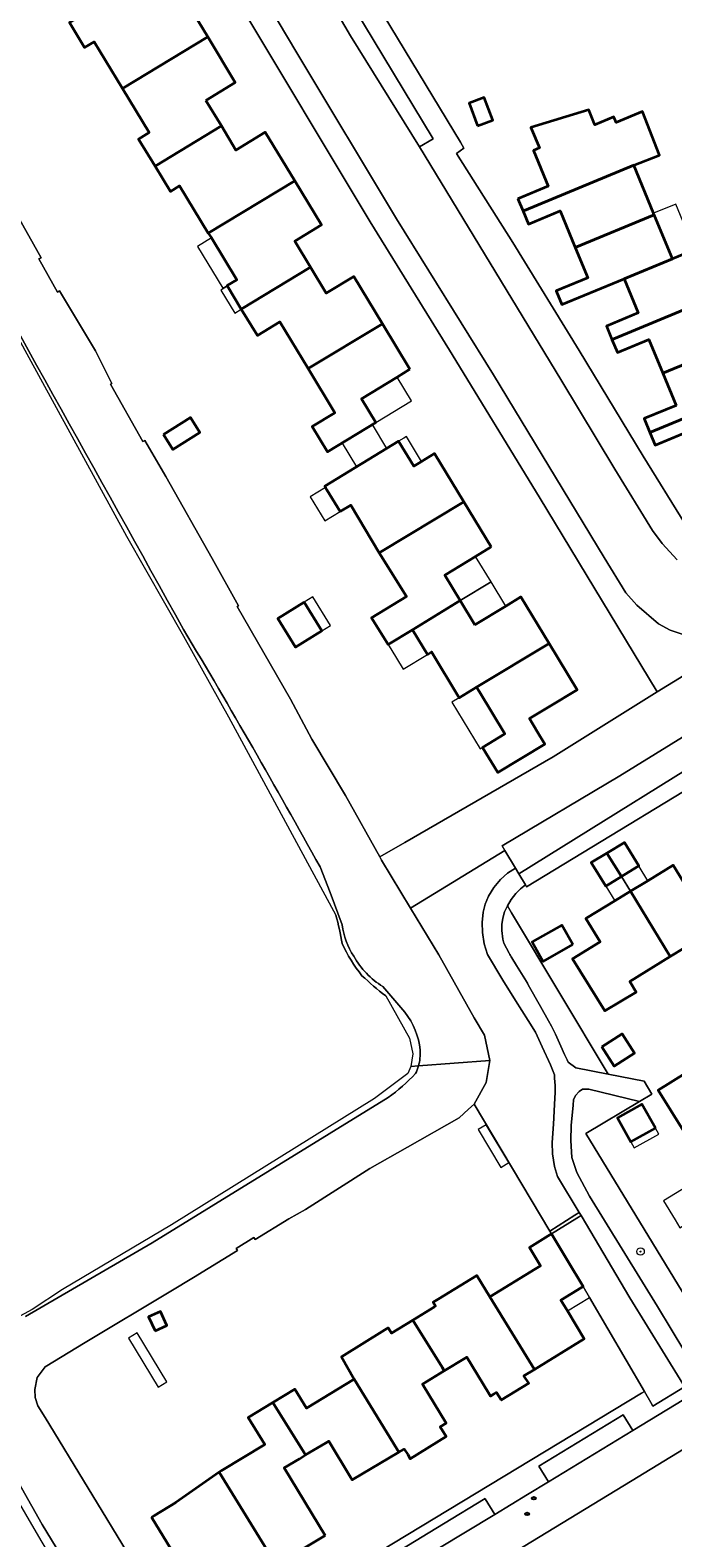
# Model space of a CAD drawing. Extents: x 147051 to 149075, y 463071 to 465537.
# Tile 18 of 229: x 147168 to 147237, y 464358 to 464520. Entities that reach past the tile are written whole.
import ezdxf
from ezdxf.enums import TextEntityAlignment as Align

# ---------------------------------------------------------------- set-up
doc = ezdxf.new("R2010")
doc.units = 0
doc.header["$LTSCALE"] = 0.5
doc.layers.get('0').update_dxf_attribs({"linetype": 'CONTINUOUS'})
for name, color, linetype, lineweight in [('B-PV-GR-BEPLANTING_CULTUUR_BOSPLANTSOEN-GV', 252, 'CONTINUOUS', 18), ('B-PV-GR-BEPLANTING_CULTUUR_HEESTERS-GV', 252, 'CONTINUOUS', 18), ('B-PV-GR-BOOM-S', 252, 'CONTINUOUS', 25), ('B-PV-GR-BOS_LOOF-GV', 252, 'CONTINUOUS', 13), ('B-PV-IE-MEUBILAIR-S', 252, 'CONTINUOUS', 25), ('B-PV-OG-BEBOUWING-GV', 6, 'CONTINUOUS', 35), ('B-PV-OG-BEBOUWING_LUIFEL-GV', 6, 'CONTINUOUS', 18), ('B-PV-OG-TERREIN_ERF-GV', 252, 'CONTINUOUS', 18), ('B-PV-OG-TERREIN_OEVER-GV', 252, 'CONTINUOUS', 18), ('B-PV-OG-WATER_SLOOT-GV', 252, 'CONTINUOUS', 18), ('B-PV-VH-GESLOTENVERHARDING_ASFALT-GV', 252, 'CONTINUOUS', 18), ('B-PV-VH-OPENVERHARDING_BETONSTRAATSTEEN-GV', 252, 'CONTINUOUS', 18), ('B-PV-VH-OPENVERHARDING_STRAATBAKSTEEN-GV', 252, 'CONTINUOUS', 18), ('B-PV-VH-OPENVERHARDING_TEGEL-GV', 252, 'CONTINUOUS', 18)]:
    doc.layers.add(name, color=color, linetype=linetype, lineweight=lineweight)
doc.styles.add('NLCS-ISO', font='NLCS-ISO.ttf')

# ---------------------------------------------------------------- blocks, each defined once
blk = doc.blocks.new('SIE-MEUBILAIR_PUT_RIOOLPUT-SO')
blk.add_ellipse((0, 0), major_axis=(1.25, 0), ratio=0.54)
at = {"style": 'NLCS-ISO'}
blk.add_text('ri', height=0.75, dxfattribs=at).set_placement((-0.04, 0.07), align=Align.MIDDLE_CENTER)
blk = doc.blocks.new('SGR-BOOM_GBKN-SO')
at = {"linetype": 'ByBlock', "lineweight": 18}
h = blk.add_hatch(color=0, dxfattribs=at)
h.dxf.hatch_style = 1
edge = h.paths.add_edge_path()
edge.add_arc((0, 0), 0.25, 0, 360)
at = {"color": 0, "linetype": 'ByBlock', "lineweight": 18}
for radius in [2, 0.25]:
    blk.add_circle((0, 0), radius, dxfattribs=at)
at = {"color": 0, "linetype": 'ByBlock', "lineweight": 18, "style": 'NLCS-ISO'}
blk.add_attdef('SOORT', (2.5, 0), '', height=1.5, dxfattribs=at)

msp = doc.modelspace()

# ---------------------------------------------------------------- linework, layer by layer
at = {"layer": 'B-PV-GR-BEPLANTING_CULTUUR_BOSPLANTSOEN-GV', "flags": 128}
msp.add_lwpolyline([(147208.587, 464425.842), (147218.758, 464432.035), (147218.456, 464432.54), (147231.129, 464440.063), (147244.353, 464448.213), (147242.37, 464451.563), (147239.792, 464451.936), (147235.143, 464449.127), (147223.944, 464442.132), (147207.962, 464432.898), (147205.275, 464431.344), (147205.471, 464430.992)], close=True, dxfattribs=at)
at = {"layer": 'B-PV-GR-BEPLANTING_CULTUUR_HEESTERS-GV', "flags": 128}
for points in [[(147223.592, 464391.085), (147226.287, 464392.811), (147226.743, 464393.103), (147224.432, 464396.977), (147224.1, 464398.054), (147223.877, 464399.392), (147223.855, 464400.616), (147223.97, 464402.579), (147224.095, 464404.713), (147224.172, 464406.028), (147224.16, 464406.747), (147224.104, 464407.559), (147224.081, 464407.89), (147223.647, 464408.975), (147222.763, 464410.898), (147222.036, 464412.479), (147221.257, 464413.731), (147219.896, 464415.917), (147218.536, 464418.103), (147216.884, 464420.832), (147216.537, 464422.001), (147216.345, 464423.205), (147216.31, 464424.302), (147216.414, 464425.394), (147216.625, 464426.276), (147216.971, 464427.114), (147217.548, 464428.066), (147218.266, 464428.918), (147219.032, 464429.592), (147219.886, 464430.152), (147218.758, 464432.035), (147208.587, 464425.842), (147211.623, 464420.824), (147215.433, 464414.027), (147216.569, 464412.178), (147217.112, 464409.446), (147216.723, 464407.091), (147215.427, 464404.747)], [(147239.783, 464375.383), (147242.461, 464377.014), (147242.323, 464377.241), (147227.467, 464401.596), (147233.235, 464405.027), (147227.79, 464406.35), (147227.115, 464406.376), (147226.74, 464406.109), (147226.36, 464405.684), (147226.156, 464405.199), (147226.102, 464404.645), (147225.888, 464402.456), (147225.839, 464400.838), (147225.951, 464399.009), (147226.508, 464397.402), (147227.868, 464394.859), (147235.188, 464382.979), (147239.618, 464375.656)], [(147223.77, 464390.788), (147223.771, 464390.787), (147225.484, 464387.92), (147227.17, 464385.117), (147227.866, 464383.961), (147233.78, 464373.824), (147234.46, 464372.634), (147234.668, 464372.268), (147238.087, 464374.35), (147237.902, 464374.651), (147232.221, 464383.922), (147226.95, 464392.756), (147226.492, 464392.472)]]:
    msp.add_lwpolyline(points, close=True, dxfattribs=at)
for points in [[(147225.442, 464409.519), (147225.572, 464409.269), (147226.387, 464408.667), (147229.859, 464407.981), (147219.465, 464425.315), (147219.016, 464426.091), (147218.726, 464425.432), (147218.521, 464424.741), (147218.418, 464424.093), (147218.406, 464423.438), (147218.517, 464422.508), (147218.636, 464422.055), (147219.203, 464420.998)], [(147219.502, 464420.48), (147220.006, 464419.662), (147221.065, 464417.944)], [(147221.275, 464417.588), (147222.592, 464415.24), (147223.439, 464413.729), (147223.779, 464413.123)], [(147224.204, 464412.273), (147224.777, 464410.976), (147225.171, 464410.083)]]:
    msp.add_lwpolyline(points, dxfattribs=at)
at = {"layer": 'B-PV-GR-BEPLANTING_CULTUUR_HEESTERS-GV'}
for points in [[(147219.203, 464420.998, 0.0134796), (147219.502, 464420.48)], [(147221.065, 464417.944, -0.010794), (147221.275, 464417.588)], [(147223.779, 464413.123, -0.0225882), (147224.204, 464412.273)], [(147225.171, 464410.083, 0.0157329), (147225.442, 464409.519)]]:
    msp.add_lwpolyline(points, format="xyb", dxfattribs=at)
at = {"layer": 'B-PV-GR-BOS_LOOF-GV'}
for points in [[(147201.238, 464422.021, 0.0277624), (147200.554, 464425.071)], [(147203.354, 464418.57, -0.0658971), (147201.238, 464422.021)], [(147205.917, 464416.386, -0.0213926), (147203.354, 464418.57)]]:
    msp.add_lwpolyline(points, format="xyb", dxfattribs=at)
at = {"layer": 'B-PV-OG-BEBOUWING-GV', "flags": 128}
for points in [[(147183.62, 464524.729), (147181.103, 464523.201), (147179.538, 464525.779), (147176.989, 464524.232), (147171.857, 464521.117), (147173.495, 464518.419), (147174.51, 464519.035), (147177.562, 464514.018), (147186.747, 464519.579)], [(147186.54, 464512.747), (147189.722, 464514.678), (147186.747, 464519.579), (147177.562, 464514.018), (147180.444, 464509.281), (147179.304, 464508.588), (147181.076, 464505.67), (147188.215, 464509.991)], [(147215.81, 464510.018), (147217.441, 464510.632), (147216.534, 464513.041), (147214.903, 464512.427)], [(147220.147, 464502.163), (147220.702, 464500.824), (147220.875, 464500.895), (147232.634, 464505.756), (147235.412, 464506.853), (147233.565, 464511.533), (147230.727, 464510.369), (147230.551, 464510.793), (147230.484, 464510.958), (147228.451, 464510.099), (147227.773, 464511.738), (147221.551, 464509.842), (147222.469, 464507.623), (147221.84, 464507.362), (147223.426, 464503.526)], [(147181.076, 464505.67), (147182.726, 464502.953), (147183.712, 464503.552), (147186.814, 464498.473), (147196.123, 464504.08), (147192.946, 464509.314), (147189.79, 464507.398), (147188.215, 464509.991)], [(147226.32, 464496.905), (147234.838, 464500.428), (147234.767, 464500.601), (147232.634, 464505.756), (147220.875, 464500.895), (147220.702, 464500.824), (147221.276, 464499.435), (147224.689, 464500.848)], [(147187.139, 464497.938), (147187.142, 464497.939), (147189.867, 464493.448), (147188.831, 464492.819), (147188.871, 464492.753), (147190.368, 464490.29), (147197.813, 464494.814), (147196.118, 464497.607), (147198.993, 464499.353), (147196.123, 464504.08), (147186.814, 464498.473)], [(147234.838, 464500.428), (147226.32, 464496.905), (147227.668, 464493.645), (147224.281, 464492.244), (147224.887, 464490.78), (147231.586, 464493.55), (147236.792, 464495.703)], [(147230.283, 464487.017), (147230.486, 464487.101), (147242.161, 464491.929), (147240.044, 464497.048), (147239.181, 464496.692), (147239.064, 464496.643), (147236.792, 464495.703), (147231.586, 464493.55), (147233.102, 464489.883), (147229.683, 464488.469)], [(147197.557, 464483.89), (147205.555, 464488.715), (147202.467, 464493.803), (147199.515, 464492.012), (147197.813, 464494.814), (147190.368, 464490.29), (147192.094, 464487.445), (147194.509, 464488.911)], [(147230.486, 464487.101), (147230.283, 464487.017), (147230.869, 464485.601), (147234.267, 464487.006), (147235.765, 464483.384), (147244.244, 464486.891), (147242.161, 464491.929)], [(147208.528, 464483.817), (147205.555, 464488.715), (147197.557, 464483.89), (147200.444, 464479.134), (147197.983, 464477.64), (147199.634, 464474.919), (147204.845, 464478.083), (147203.294, 464480.639), (147207.144, 464482.976)], [(147237.196, 464479.927), (147233.763, 464478.507), (147234.377, 464477.025), (147246.239, 464481.93), (147246.288, 464481.95), (147244.354, 464486.625), (147244.244, 464486.891), (147235.765, 464483.384)], [(147246.239, 464481.93), (147234.377, 464477.025), (147234.94, 464475.664), (147238.372, 464477.084), (147239.788, 464473.66), (147248.266, 464477.166), (147246.288, 464481.95)], [(147181.97, 464476.795), (147182.975, 464475.186), (147185.902, 464477.015), (147184.896, 464478.624)], [(147201.012, 464468.496), (147202.161, 464469.191), (147205.228, 464464.048), (147214.314, 464469.567), (147211.185, 464474.74), (147209.787, 464473.894), (147209.498, 464473.719), (147208.93, 464473.376), (147207.305, 464476.063), (147199.347, 464471.25), (147199.438, 464471.1), (147199.593, 464470.844)], [(147217.261, 464464.695), (147214.314, 464469.567), (147205.228, 464464.048), (147208.153, 464459.37), (147204.386, 464457.069), (147206.163, 464454.193), (147208.798, 464455.796), (147213.941, 464458.925), (147212.275, 464461.679), (147215.594, 464463.686)], [(147197.137, 464458.749), (147194.296, 464456.993), (147196.203, 464453.905), (147199.045, 464455.661)], [(147215.513, 464456.326), (147213.941, 464458.925), (147208.798, 464455.796), (147210.408, 464453.135), (147210.864, 464453.411), (147213.812, 464448.47), (147215.707, 464449.616), (147223.523, 464454.307), (147220.483, 464459.332), (147218.842, 464458.339)], [(147216.023, 464449.093), (147218.75, 464444.585), (147216.351, 464443.134), (147217.989, 464440.426), (147223.059, 464443.493), (147222.237, 464444.851), (147221.404, 464446.229), (147223.543, 464447.523), (147226.533, 464449.331), (147223.523, 464454.307), (147215.707, 464449.616)], [(147229.746, 464431.764), (147231.309, 464429.232), (147232.999, 464430.273), (147233.172, 464430.379), (147231.644, 464432.883)], [(147228.149, 464430.577), (147229.619, 464428.191), (147231.309, 464429.232), (147229.746, 464431.764), (147228.038, 464430.757)], [(147236.565, 464420.619), (147241.181, 464423.436), (147236.89, 464430.467), (147234.14, 464428.789), (147233.968, 464428.684), (147232.274, 464427.65)], [(147236.565, 464420.619), (147232.274, 464427.65), (147230.58, 464426.616), (147227.592, 464424.792), (147227.477, 464424.726), (147229.005, 464422.224), (147226.047, 464420.38), (147229.528, 464414.795), (147232.903, 464416.811), (147232.195, 464417.952)], [(147226.064, 464421.931), (147224.876, 464424.015), (147221.688, 464422.198), (147222.876, 464420.113)], [(147229.191, 464410.918), (147230.501, 464408.85), (147232.695, 464410.24), (147231.385, 464412.307)], [(147241.292, 464406.689), (147239.911, 464408.918), (147239.815, 464409.073), (147235.261, 464406.251), (147237.969, 464401.88), (147242.523, 464404.702)], [(147234.957, 464402.167), (147233.514, 464404.744), (147230.872, 464403.266), (147232.315, 464400.689)], [(147217.138, 464384.029), (147221.923, 464376.21), (147227.293, 464379.505), (147225.477, 464382.524), (147224.786, 464383.673), (147227.007, 464385.019), (147227.17, 464385.117), (147225.484, 464387.92), (147223.771, 464390.787), (147223.409, 464390.565), (147221.407, 464389.339), (147222.574, 464387.357), (147222.056, 464387.04)], [(147212.22, 464376.05), (147214.457, 464377.411), (147214.655, 464377.532), (147216.984, 464373.701), (147217.206, 464373.336), (147217.604, 464373.583), (147217.853, 464373.737), (147218.358, 464372.952), (147218.374, 464372.928), (147221.326, 464374.714), (147220.805, 464375.524), (147221.923, 464376.21), (147217.138, 464384.029), (147215.714, 464386.319), (147211.57, 464383.77), (147211.038, 464383.444), (147211.295, 464383.023), (147211.159, 464382.939), (147208.823, 464381.508), (147211.981, 464376.434)], [(147181.094, 464380.351), (147182.356, 464380.937), (147181.651, 464382.456), (147180.388, 464381.87)], [(147202.521, 464375.176), (147207.115, 464367.676), (147207.341, 464367.308), (147207.903, 464367.64), (147208.281, 464367.053), (147208.559, 464366.603), (147212.432, 464368.998), (147211.787, 464370.042), (147212.427, 464370.439), (147209.882, 464374.627), (147212.22, 464376.05), (147211.981, 464376.434), (147208.823, 464381.508), (147206.544, 464380.113), (147206.447, 464380.27), (147206.189, 464380.691), (147205.838, 464380.472), (147201.138, 464377.545)], [(147199.434, 464368.29), (147199.781, 464368.498), (147202.126, 464364.621), (147202.304, 464364.328), (147207.341, 464367.308), (147207.115, 464367.676), (147202.521, 464375.176), (147197.398, 464372.039), (147196.139, 464374.096), (147193.774, 464372.648), (147197.102, 464367.298), (147197.287, 464367.001)], [(147199.397, 464358.357), (147194.994, 464365.624), (147196.617, 464366.599), (147197.287, 464367.001), (147197.102, 464367.298), (147193.774, 464372.648), (147191.116, 464371.021), (147192.892, 464368.121), (147188.187, 464365.302), (147187.973, 464365.152), (147194.011, 464355.358), (147194.128, 464355.167)], [(147180.707, 464360.294), (147184.052, 464354.791), (147184.331, 464354.961), (147186.744, 464356.428), (147187.517, 464355.153), (147189.184, 464352.402), (147189.285, 464352.235), (147194.128, 464355.167), (147194.011, 464355.358), (147187.973, 464365.152), (147183.323, 464361.896), (147181.024, 464360.488)]]:
    msp.add_lwpolyline(points, close=True, dxfattribs=at)
at = {"layer": 'B-PV-OG-BEBOUWING_LUIFEL-GV', "flags": 128}
for points in [[(147234.767, 464500.601), (147234.838, 464500.428), (147236.792, 464495.703), (147239.064, 464496.643), (147239.181, 464496.692), (147237.156, 464501.589)], [(147187.139, 464497.938), (147185.655, 464497.037), (147188.38, 464492.546), (147188.831, 464492.819), (147189.867, 464493.448)], [(147190.368, 464490.29), (147188.871, 464492.753), (147188.159, 464492.321), (147189.655, 464489.857)], [(147203.294, 464480.639), (147204.845, 464478.083), (147208.695, 464480.422), (147207.144, 464482.976)], [(147201.217, 464475.88), (147202.771, 464473.321), (147206.042, 464475.307), (147204.488, 464477.866)], [(147208.93, 464473.376), (147209.498, 464473.719), (147209.787, 464473.894), (147208.161, 464476.581), (147207.868, 464476.403), (147207.305, 464476.063)], [(147199.592, 464470.844), (147199.429, 464471.095), (147197.769, 464470.092), (147199.352, 464467.492), (147201.012, 464468.496)], [(147215.594, 464463.686), (147212.275, 464461.679), (147213.941, 464458.925), (147217.261, 464460.942)], [(147217.261, 464460.942), (147213.941, 464458.925), (147215.513, 464456.326), (147218.842, 464458.339)], [(147197.137, 464458.749), (147199.045, 464455.661), (147199.978, 464456.237), (147198.07, 464459.325)], [(147206.163, 464454.193), (147207.077, 464452.715), (147207.794, 464451.553), (147210.408, 464453.135), (147208.798, 464455.796)], [(147215.707, 464449.616), (147213.814, 464448.466), (147213.812, 464448.47), (147213.029, 464447.996), (147216.072, 464442.965), (147216.351, 464443.134), (147218.75, 464444.585), (147216.023, 464449.093)], [(147229.619, 464428.191), (147230.58, 464426.616), (147232.274, 464427.65), (147231.309, 464429.232)], [(147232.274, 464427.65), (147233.968, 464428.684), (147234.14, 464428.789), (147233.211, 464430.315), (147233.172, 464430.379), (147232.999, 464430.273), (147231.309, 464429.232)], [(147215.875, 464402.004), (147218.314, 464397.942), (147219.182, 464398.464), (147216.743, 464402.525)], [(147232.315, 464400.689), (147232.679, 464400.038), (147235.321, 464401.516), (147234.957, 464402.167)], [(147237.072, 464392.31), (147237.601, 464391.45), (147242.002, 464394.158), (147240.19, 464397.012), (147235.828, 464394.331)], [(147225.477, 464382.524), (147227.866, 464383.961), (147227.17, 464385.117), (147227.007, 464385.019), (147224.786, 464383.673)], [(147178.212, 464379.575), (147181.396, 464374.312), (147182.339, 464374.882), (147179.155, 464380.145)]]:
    msp.add_lwpolyline(points, close=True, dxfattribs=at)
at = {"layer": 'B-PV-OG-TERREIN_ERF-GV', "flags": 128}
for points in [[(147165.995, 464500.793), (147168.806, 464495.805), (147168.563, 464495.685), (147170.557, 464492.124), (147170.772, 464492.254), (147174.647, 464485.811), (147176.414, 464482.266), (147176.29, 464482.205), (147179.763, 464476.045), (147179.985, 464476.167), (147182.22, 464472.276), (147187.221, 464463.46), (147190.08, 464458.374), (147189.928, 464458.286), (147195.679, 464448.311), (147197.954, 464444.001), (147201.583, 464437.953), (147205.275, 464431.344), (147207.962, 464432.898), (147223.944, 464442.132), (147235.143, 464449.127), (147222.445, 464470.107), (147212.784, 464485.886), (147204.244, 464499.681), (147175.316, 464547.909)], [(147183.62, 464524.729), (147186.747, 464519.579), (147189.722, 464514.678), (147186.54, 464512.747), (147188.215, 464509.991), (147189.79, 464507.398), (147192.946, 464509.314), (147196.123, 464504.08), (147198.993, 464499.353), (147196.118, 464497.607), (147197.813, 464494.814), (147199.515, 464492.012), (147202.467, 464493.803), (147205.555, 464488.715), (147208.528, 464483.817), (147207.144, 464482.976), (147203.294, 464480.639), (147204.845, 464478.083), (147199.634, 464474.919), (147197.983, 464477.64), (147200.444, 464479.134), (147197.557, 464483.89), (147194.509, 464488.911), (147192.094, 464487.445), (147190.368, 464490.29), (147188.871, 464492.753), (147188.831, 464492.819), (147189.867, 464493.448), (147187.142, 464497.939), (147187.139, 464497.938), (147186.814, 464498.473), (147183.712, 464503.552), (147182.726, 464502.953), (147181.076, 464505.67), (147179.304, 464508.588), (147180.444, 464509.281), (147177.562, 464514.018), (147174.51, 464519.035), (147173.495, 464518.419), (147171.857, 464521.117)], [(147204.213, 464524.403), (147213.965, 464508.244), (147214.341, 464507.619), (147213.541, 464507.043), (147219.596, 464497.446), (147226.748, 464485.844), (147233.626, 464474.467), (147238.143, 464467.215)], [(147238.372, 464477.084), (147234.94, 464475.664), (147234.377, 464477.025), (147233.763, 464478.507), (147237.196, 464479.927), (147235.765, 464483.384), (147234.267, 464487.006), (147230.869, 464485.601), (147230.283, 464487.017), (147229.683, 464488.469), (147233.102, 464489.883), (147231.586, 464493.55), (147224.887, 464490.78), (147224.281, 464492.244), (147227.668, 464493.645), (147226.32, 464496.905), (147224.689, 464500.848), (147221.276, 464499.435), (147220.702, 464500.824), (147220.147, 464502.163), (147223.426, 464503.526), (147221.84, 464507.362), (147222.469, 464507.623), (147221.551, 464509.842), (147227.773, 464511.738), (147228.451, 464510.099), (147230.484, 464510.958), (147230.551, 464510.793), (147230.727, 464510.369), (147233.565, 464511.533), (147235.412, 464506.853), (147232.634, 464505.756), (147234.767, 464500.601), (147234.838, 464500.428), (147236.792, 464495.703), (147239.064, 464496.643)], [(147246.013, 464443.26), (147221.091, 464428.139), (147220.97, 464428.34), (147220.417, 464427.899), (147219.917, 464427.399), (147219.426, 464426.773), (147219.016, 464426.091), (147219.465, 464425.315), (147229.859, 464407.981), (147233.763, 464407.209), (147234.591, 464405.834), (147233.235, 464405.027), (147227.467, 464401.596), (147242.323, 464377.241)], [(147241.181, 464423.436), (147236.565, 464420.619), (147232.195, 464417.952), (147232.903, 464416.811), (147229.528, 464414.795), (147226.047, 464420.38), (147229.005, 464422.224), (147227.477, 464424.726), (147227.592, 464424.792), (147230.58, 464426.616), (147232.274, 464427.65), (147233.968, 464428.684), (147234.14, 464428.789), (147236.89, 464430.467)], [(147184.052, 464354.791), (147180.707, 464360.294), (147181.024, 464360.488), (147183.323, 464361.896), (147187.973, 464365.152), (147188.187, 464365.302), (147192.892, 464368.121), (147191.116, 464371.021), (147193.774, 464372.648), (147196.139, 464374.096), (147197.398, 464372.039), (147202.521, 464375.176), (147201.138, 464377.545), (147205.838, 464380.472), (147206.189, 464380.691), (147206.447, 464380.27), (147206.544, 464380.113), (147208.823, 464381.508), (147211.159, 464382.939), (147211.295, 464383.023), (147211.038, 464383.444), (147211.57, 464383.77), (147215.714, 464386.319), (147217.138, 464384.029), (147222.056, 464387.04), (147222.574, 464387.357), (147221.407, 464389.339), (147223.409, 464390.565), (147223.771, 464390.787), (147223.77, 464390.788), (147223.592, 464391.085), (147215.427, 464404.747), (147214.83, 464404.196), (147213.833, 464403.276), (147208.271, 464400.109), (147204.213, 464397.811), (147197.275, 464393.422), (147195.49, 464392.408), (147191.843, 464390.199), (147191.731, 464390.39), (147189.804, 464389.234), (147189.958, 464389.011), (147185.22, 464386.08), (147182.772, 464384.624), (147173.538, 464379.096), (147169.243, 464376.501), (147168.371, 464375.339), (147168.115, 464374.054), (147168.163, 464373.2), (147168.461, 464372.285), (147169.258, 464371.039), (147183.144, 464348.218)], [(147202.319, 464354.818), (147233.477, 464373.641), (147233.78, 464373.824), (147227.866, 464383.961), (147227.17, 464385.117), (147227.007, 464385.019), (147224.786, 464383.673), (147225.477, 464382.524), (147227.293, 464379.505), (147221.923, 464376.21), (147220.805, 464375.524), (147221.326, 464374.714), (147218.374, 464372.928), (147218.358, 464372.952), (147217.853, 464373.737), (147217.604, 464373.583), (147217.206, 464373.336), (147216.984, 464373.701), (147214.655, 464377.532), (147214.457, 464377.411), (147212.22, 464376.05), (147209.882, 464374.627), (147212.427, 464370.439), (147211.787, 464370.042), (147212.432, 464368.998), (147208.559, 464366.603), (147208.281, 464367.053), (147207.903, 464367.64), (147207.341, 464367.308), (147202.304, 464364.328), (147202.126, 464364.621), (147199.781, 464368.498), (147199.434, 464368.29), (147197.287, 464367.001), (147196.617, 464366.599), (147194.994, 464365.624), (147199.397, 464358.357), (147194.128, 464355.167)], [(147246.161, 464357.912), (147252.253, 464361.611), (147253.447, 464362.336), (147251.902, 464364.896), (147254.796, 464366.664), (147249.918, 464374.884), (147245.803, 464372.381), (147231.621, 464363.755), (147208.975, 464349.979)]]:
    msp.add_lwpolyline(points, dxfattribs=at)
for points in [[(147215.81, 464510.018), (147214.903, 464512.427), (147216.534, 464513.041), (147217.441, 464510.632)], [(147181.97, 464476.795), (147184.896, 464478.624), (147185.902, 464477.015), (147182.975, 464475.186)], [(147201.012, 464468.496), (147199.593, 464470.844), (147199.438, 464471.1), (147199.347, 464471.25), (147207.305, 464476.063), (147208.93, 464473.376), (147209.498, 464473.719), (147209.787, 464473.894), (147211.185, 464474.74), (147214.314, 464469.567), (147217.261, 464464.695), (147215.594, 464463.686), (147212.275, 464461.679), (147213.941, 464458.925), (147215.513, 464456.326), (147218.842, 464458.339), (147220.483, 464459.332), (147223.523, 464454.307), (147226.533, 464449.331), (147223.543, 464447.523), (147221.404, 464446.229), (147222.237, 464444.851), (147223.059, 464443.493), (147217.989, 464440.426), (147216.351, 464443.134), (147218.75, 464444.585), (147216.023, 464449.093), (147215.707, 464449.616), (147213.812, 464448.47), (147210.864, 464453.411), (147210.408, 464453.135), (147208.798, 464455.796), (147206.163, 464454.193), (147204.386, 464457.069), (147208.153, 464459.37), (147205.228, 464464.048), (147202.161, 464469.191)], [(147199.045, 464455.661), (147196.203, 464453.905), (147194.296, 464456.993), (147197.137, 464458.749)], [(147228.149, 464430.577), (147228.038, 464430.757), (147229.746, 464431.764), (147231.644, 464432.883), (147233.172, 464430.379), (147232.999, 464430.273), (147231.309, 464429.232), (147229.619, 464428.191)], [(147226.064, 464421.931), (147222.876, 464420.113), (147221.688, 464422.198), (147224.876, 464424.015)], [(147229.191, 464410.918), (147231.385, 464412.307), (147232.695, 464410.24), (147230.501, 464408.85)], [(147241.292, 464406.689), (147242.523, 464404.702), (147237.969, 464401.88), (147235.261, 464406.251), (147239.815, 464409.073), (147239.911, 464408.918), (147241.779, 464410.074), (147243.159, 464407.845)], [(147232.315, 464400.689), (147230.872, 464403.266), (147233.514, 464404.744), (147234.957, 464402.167)], [(147181.094, 464380.351), (147180.388, 464381.87), (147181.651, 464382.456), (147182.356, 464380.937)]]:
    msp.add_lwpolyline(points, close=True, dxfattribs=at)
at = {"layer": 'B-PV-OG-TERREIN_OEVER-GV', "flags": 128}
for points in [[(147146.81, 464521.805), (147147.434, 464520.715), (147159.562, 464499.644), (147167.259, 464485.465), (147177.99, 464465.87), (147184.13, 464455.085), (147189.004, 464446.41), (147200.554, 464425.071)], [(147201.227, 464424.03), (147199.95, 464427.509), (147198.844, 464430.265)], [(147207.983, 464414.628), (147205.601, 464417.393)], [(147205.917, 464416.386), (147208.486, 464411.845), (147208.836, 464410.159), (147208.609, 464408.79), (147209.444, 464408.854)], [(147208.609, 464408.79), (147208.301, 464408.058), (147204.716, 464405.344), (147182.845, 464391.757), (147171.126, 464384.81), (147167.838, 464382.666), (147166.115, 464381.739), (147165.839, 464381.583)], [(147209.444, 464408.854), (147208.609, 464408.79)], [(147167.132, 464381.889), (147180.761, 464389.81), (147206.184, 464405.452)], [(147164.437, 464380.793), (147164.199, 464380.659), (147164.434, 464379.601), (147162.579, 464376.746), (147161.771, 464375.467), (147161.39, 464374.379), (147161.252, 464373.158), (147161.195, 464371.751), (147161.895, 464369.571), (147168.79, 464357.801), (147173.851, 464349.408), (147178.337, 464342.566), (147180.653, 464339.272), (147180.728, 464338.214), (147180.451, 464337.582), (147179.622, 464336.839), (147179.585, 464336.815), (147180.098, 464335.96), (147181.153, 464336.624)], [(147181.739, 464338.837), (147178.974, 464343.025), (147168.935, 464359.521), (147163.011, 464369.958)]]:
    msp.add_lwpolyline(points, dxfattribs=at)
at = {"layer": 'B-PV-OG-TERREIN_OEVER-GV'}
for points in [[(147184.144, 464455.829, -0.00091), (147156.06, 464506.407)], [(147198.844, 464430.265, 0.0081593), (147184.144, 464455.829)], [(147200.554, 464425.071, -0.0277624), (147201.238, 464422.021)], [(147202.475, 464420.652, -0.1056261), (147201.227, 464424.03)], [(147201.238, 464422.021, 0.0658971), (147203.354, 464418.57)], [(147205.601, 464417.393, -0.1232337), (147202.475, 464420.652)], [(147203.354, 464418.57, 0.0213926), (147205.917, 464416.386)], [(147209.617, 464410.578, 0.1442302), (147207.983, 464414.628)], [(147209.444, 464408.854, 0.087867), (147209.617, 464410.578)], [(147206.184, 464405.452, 0.0384601), (147209.133, 464408.036)], [(147209.133, 464408.036, 0.0438813), (147209.444, 464408.854)]]:
    msp.add_lwpolyline(points, format="xyb", dxfattribs=at)
at = {"layer": 'B-PV-OG-WATER_SLOOT-GV'}
for points in [[(147156.06, 464506.407, 0.00091), (147184.144, 464455.829)], [(147184.144, 464455.829, -0.0081593), (147198.844, 464430.265)], [(147201.227, 464424.03, 0.1056261), (147202.475, 464420.652)], [(147202.475, 464420.652, 0.1232337), (147205.601, 464417.393)], [(147207.983, 464414.628, -0.1442302), (147209.617, 464410.578)], [(147209.617, 464410.578, -0.087867), (147209.444, 464408.854)], [(147209.133, 464408.036, -0.0384601), (147206.184, 464405.452)], [(147209.444, 464408.854, -0.0438813), (147209.133, 464408.036)]]:
    msp.add_lwpolyline(points, format="xyb", dxfattribs=at)
at = {"layer": 'B-PV-OG-WATER_SLOOT-GV', "flags": 128}
for points in [[(147209.444, 464408.854), (147217.112, 464409.446), (147216.569, 464412.178), (147215.433, 464414.027), (147211.623, 464420.824), (147208.587, 464425.842), (147205.471, 464430.992), (147205.275, 464431.344), (147201.583, 464437.953), (147197.954, 464444.001), (147195.679, 464448.311), (147189.928, 464458.286), (147190.08, 464458.374), (147187.221, 464463.46), (147182.22, 464472.276), (147179.985, 464476.167), (147179.763, 464476.045), (147176.29, 464482.205), (147176.414, 464482.266), (147174.647, 464485.811), (147170.772, 464492.254), (147170.557, 464492.124), (147168.563, 464495.685), (147168.806, 464495.805), (147165.995, 464500.793)], [(147198.844, 464430.265), (147199.95, 464427.509), (147201.227, 464424.03)], [(147205.601, 464417.393), (147207.983, 464414.628)], [(147183.144, 464348.218), (147169.258, 464371.039), (147168.461, 464372.285), (147168.163, 464373.2), (147168.115, 464374.054), (147168.371, 464375.339), (147169.243, 464376.501), (147173.538, 464379.096), (147182.772, 464384.624), (147185.22, 464386.08), (147189.958, 464389.011), (147189.804, 464389.234), (147191.731, 464390.39), (147191.843, 464390.199), (147195.49, 464392.408), (147197.275, 464393.422), (147204.213, 464397.811), (147208.271, 464400.109), (147213.833, 464403.276), (147214.83, 464404.196), (147215.427, 464404.747), (147216.723, 464407.091), (147217.112, 464409.446), (147209.444, 464408.854)], [(147206.184, 464405.452), (147180.761, 464389.81), (147167.132, 464381.889)], [(147163.011, 464369.958), (147168.935, 464359.521), (147178.974, 464343.025), (147181.739, 464338.837)]]:
    msp.add_lwpolyline(points, dxfattribs=at)
at = {"layer": 'B-PV-VH-GESLOTENVERHARDING_ASFALT-GV', "flags": 128}
for points in [[(147187.517, 464532.702), (147196.342, 464517.843), (147207.071, 464500), (147217.519, 464483.229), (147229.442, 464463.55), (147231.776, 464459.775), (147232.954, 464458.45), (147235.285, 464456.426), (147236.563, 464455.727), (147239.818, 464454.655)], [(147237.312, 464463.304), (147235.67, 464465.06), (147234.641, 464466.46), (147230.6, 464473.061), (147224.777, 464482.713), (147209.563, 464507.741), (147202.118, 464519.673), (147196.653, 464529.003)], [(147219.203, 464420.998), (147218.636, 464422.055), (147218.517, 464422.508), (147218.406, 464423.438), (147218.418, 464424.093), (147218.521, 464424.741), (147218.726, 464425.432), (147219.016, 464426.091), (147219.426, 464426.773), (147219.917, 464427.399), (147220.417, 464427.899), (147220.97, 464428.34), (147220.249, 464429.545), (147219.886, 464430.152), (147219.032, 464429.592), (147218.266, 464428.918), (147217.548, 464428.066), (147216.971, 464427.114), (147216.625, 464426.276), (147216.414, 464425.394), (147216.31, 464424.302), (147216.345, 464423.205), (147216.537, 464422.001), (147216.884, 464420.832), (147218.536, 464418.103), (147219.896, 464415.917), (147221.257, 464413.731), (147222.036, 464412.479), (147222.763, 464410.898), (147223.647, 464408.975), (147224.081, 464407.89), (147224.104, 464407.559), (147224.16, 464406.747), (147224.172, 464406.028), (147224.095, 464404.713), (147223.97, 464402.579), (147223.855, 464400.616), (147223.877, 464399.392), (147224.1, 464398.054), (147224.432, 464396.977), (147226.743, 464393.103), (147226.95, 464392.756), (147232.221, 464383.922), (147237.902, 464374.651)], [(147221.065, 464417.944), (147220.006, 464419.662), (147219.502, 464420.48)], [(147223.779, 464413.123), (147223.439, 464413.729), (147222.592, 464415.24), (147221.275, 464417.588)], [(147225.171, 464410.083), (147224.777, 464410.976), (147224.204, 464412.273)], [(147239.618, 464375.656), (147235.188, 464382.979), (147227.868, 464394.859), (147226.508, 464397.402), (147225.951, 464399.009), (147225.839, 464400.838), (147225.888, 464402.456), (147226.102, 464404.645), (147226.156, 464405.199), (147226.36, 464405.684), (147226.74, 464406.109), (147227.115, 464406.376), (147227.79, 464406.35), (147233.235, 464405.027), (147234.591, 464405.834), (147233.763, 464407.209), (147229.859, 464407.981), (147226.387, 464408.667), (147225.572, 464409.269), (147225.442, 464409.519)]]:
    msp.add_lwpolyline(points, dxfattribs=at)
at = {"layer": 'B-PV-VH-GESLOTENVERHARDING_ASFALT-GV'}
for points in [[(147219.502, 464420.48, -0.0134796), (147219.203, 464420.998)], [(147221.275, 464417.588, 0.010794), (147221.065, 464417.944)], [(147224.204, 464412.273, 0.0225882), (147223.779, 464413.123)], [(147225.442, 464409.519, -0.0157329), (147225.171, 464410.083)]]:
    msp.add_lwpolyline(points, format="xyb", dxfattribs=at)
at = {"layer": 'B-PV-VH-OPENVERHARDING_BETONSTRAATSTEEN-GV', "flags": 128}
for points in [[(147202.118, 464519.673), (147209.563, 464507.741), (147211.038, 464508.593), (147198.203, 464529.83), (147196.653, 464529.003)], [(147245.987, 464445.536), (147244.353, 464448.213), (147231.129, 464440.063), (147218.456, 464432.54), (147218.758, 464432.035), (147219.886, 464430.152), (147220.249, 464429.545)], [(147232.535, 464369.636), (147231.487, 464371.325), (147222.403, 464365.783), (147223.433, 464364.123)], [(147216.62, 464362.315), (147216.617, 464362.313), (147212.15, 464359.601), (147207.561, 464356.814), (147208.551, 464355.104), (147217.66, 464360.605), (147216.644, 464362.275)]]:
    msp.add_lwpolyline(points, close=True, dxfattribs=at)
at = {"layer": 'B-PV-VH-OPENVERHARDING_STRAATBAKSTEEN-GV', "flags": 128}
msp.add_lwpolyline([(147220.249, 464429.545), (147220.97, 464428.34), (147221.091, 464428.139), (147246.013, 464443.26), (147247.08, 464443.94), (147245.987, 464445.536)], close=True, dxfattribs=at)
for points in [[(147207.561, 464356.814), (147212.15, 464359.601), (147216.617, 464362.313), (147216.62, 464362.315), (147216.644, 464362.275), (147217.66, 464360.605), (147221.203, 464362.764), (147223.433, 464364.123), (147222.403, 464365.783), (147231.487, 464371.325), (147232.535, 464369.636), (147247.177, 464378.538), (147247.003, 464378.831), (147246.585, 464379.524), (147242.461, 464377.014), (147239.783, 464375.383), (147238.087, 464374.35), (147234.668, 464372.268), (147234.46, 464372.634), (147233.78, 464373.824), (147233.477, 464373.641), (147202.319, 464354.818)], [(147208.975, 464349.979), (147231.621, 464363.755), (147245.803, 464372.381), (147249.918, 464374.884), (147249.895, 464374.921), (147247.566, 464378.775), (147247.177, 464378.538), (147232.535, 464369.636), (147223.433, 464364.123), (147221.203, 464362.764), (147217.66, 464360.605), (147208.551, 464355.104)]]:
    msp.add_lwpolyline(points, dxfattribs=at)
at = {"layer": 'B-PV-VH-OPENVERHARDING_TEGEL-GV', "flags": 128}
for points in [[(147175.316, 464547.909), (147204.244, 464499.681), (147212.784, 464485.886), (147222.445, 464470.107), (147235.143, 464449.127), (147239.792, 464451.936), (147242.37, 464451.563), (147242.517, 464454.41), (147241.67, 464454.432), (147239.818, 464454.655), (147236.563, 464455.727), (147235.285, 464456.426), (147232.954, 464458.45), (147231.776, 464459.775), (147229.442, 464463.55), (147217.519, 464483.229), (147207.071, 464500), (147196.342, 464517.843), (147187.517, 464532.702)], [(147198.203, 464529.83), (147211.038, 464508.593), (147209.563, 464507.741), (147224.777, 464482.713), (147230.6, 464473.061), (147234.641, 464466.46), (147235.67, 464465.06), (147237.312, 464463.304)], [(147238.143, 464467.215), (147233.626, 464474.467), (147226.748, 464485.844), (147219.596, 464497.446), (147213.541, 464507.043), (147214.341, 464507.619), (147213.965, 464508.244), (147204.213, 464524.403)]]:
    msp.add_lwpolyline(points, dxfattribs=at)
msp.add_lwpolyline([(147223.77, 464390.788), (147226.492, 464392.472), (147226.95, 464392.756), (147226.743, 464393.103), (147226.287, 464392.811), (147223.592, 464391.085)], close=True, dxfattribs=at)

# ---------------------------------------------------------------- block references
at = {"layer": 'B-PV-GR-BOOM-S', "xscale": 0.2, "yscale": 0.2, "zscale": 0.2}
msp.add_blockref('SGR-BOOM_GBKN-SO', (147233.366, 464388.887), dxfattribs=at)
at = {"layer": 'B-PV-IE-MEUBILAIR-S', "xscale": 0.2, "yscale": 0.2, "zscale": 0.2}
for p in [(147221.877, 464362.349), (147221.143, 464360.664)]:
    msp.add_blockref('SIE-MEUBILAIR_PUT_RIOOLPUT-SO', p, dxfattribs=at)

doc.saveas('drawing.dxf')
